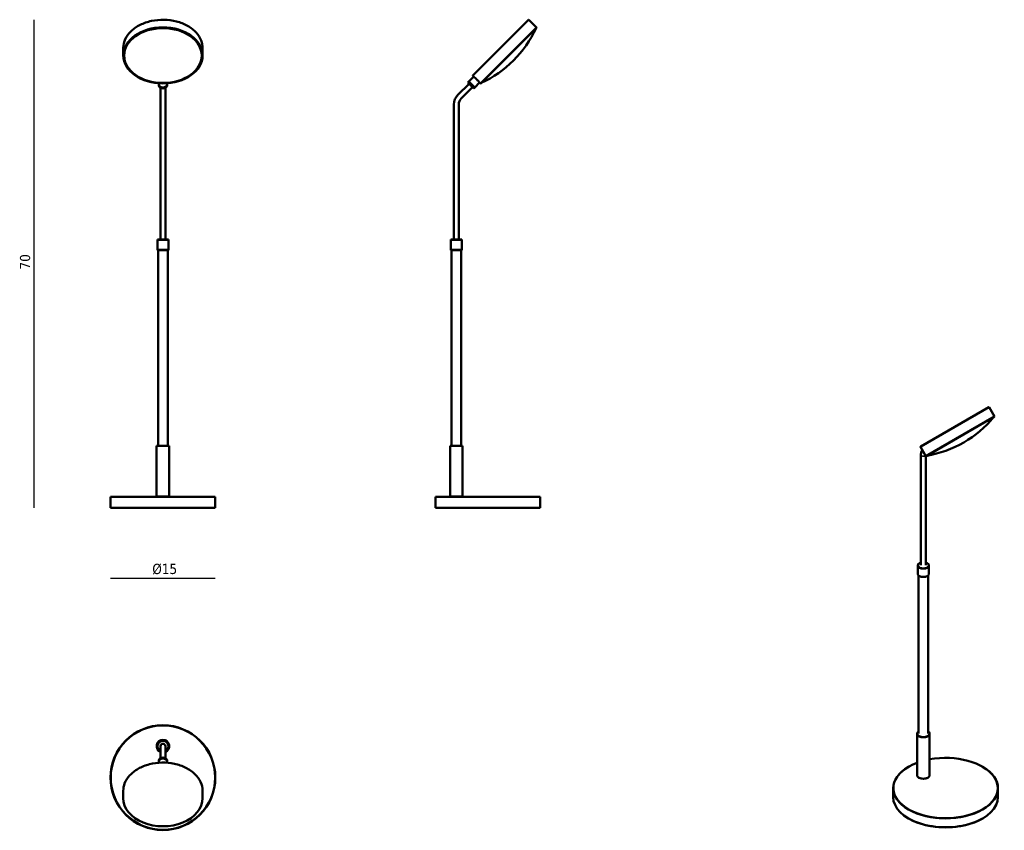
# Model space of a CAD drawing. Header units: millimetres. Extents: x 520 to 1930, y 334 to 1494.
import ezdxf

# ---------------------------------------------------------------- set-up
doc = ezdxf.new("R2010")
doc.units = ezdxf.units.MM
doc.header["$LTSCALE"] = 5.882353
for name, color, linetype, lineweight in [('Quota (ISO)', 7, 'Continuous', 25), ('Visibile (ISO)', 7, 'Continuous', 50), ('Visibile sottile (ISO)', 7, 'Continuous', 35)]:
    doc.layers.add(name, color=color, linetype=linetype, lineweight=lineweight)
doc.styles.add('Testo nota (ISO)', font='tahoma.ttf')
doc.dimstyles.new('PENTA', dxfattribs={"dimscale": 5.882353, "dimtxt": 2.5, "dimasz": 2.5, "dimexe": 3.175, "dimexo": 0, "dimgap": 0.762, "dimtad": 1, "dimrnd": 1e-08, "dimtxsty": 'Testo nota (ISO)', "dimcen": 0.09, "dimdle": 10, "dimclrd": 256, "dimclre": 256, "dimclrt": 256, "dimazin": 2, "dimtfac": 0.8, "dimtmove": 0, "dimatfit": 3, "dimfxl": 1, "dimtolj": 1, "dimlwd": -1, "dimlwe": -1, "dimarcsym": 0})

# ---------------------------------------------------------------- blocks, each defined once
blk = doc.blocks.new('*D3')
at = {"layer": 'Defpoints', "color": 0, "transparency": 16777216}
for p in [(725.3, 1494.1), (540.3, 795.7), (650.3, 795.7)]:
    blk.add_point(p, dxfattribs=at)
at = {"layer": 'Quota (ISO)', "transparency": 16777216}
blk.add_line((540.3, 1494.1), (540.3, 795.7), dxfattribs=at)
at = {"layer": 'Quota (ISO)', "transparency": 16777216, "insert": (520.6, 1131.1), "char_height": 14.706, "attachment_point": 1, "rotation": 90, "style": 'Testo nota (ISO)'}
blk.add_mtext('\\A1; \\fTahoma|b0|i0;\\H14.6471;70', dxfattribs=at)
blk = doc.blocks.new('_None')
blk = doc.blocks.new('*D5')
at = {"layer": 'Defpoints', "color": 0, "transparency": 16777216}
for p in [(650.3, 795.7), (800.3, 795.7), (650.3, 694.2)]:
    blk.add_point(p, dxfattribs=at)
at = {"layer": 'Quota (ISO)', "transparency": 16777216}
blk.add_line((800.3, 694.2), (650.3, 694.2), dxfattribs=at)
at = {"layer": 'Quota (ISO)', "transparency": 16777216, "insert": (704.6, 715.4), "char_height": 14.706, "attachment_point": 1, "style": 'Testo nota (ISO)'}
blk.add_mtext('\\A1; \\fTahoma|b0|i0;\\H14.6471;Ø15', dxfattribs=at)

msp = doc.modelspace()

# ---------------------------------------------------------------- linework, layer by layer
at = {"layer": 'Visibile (ISO)'}
for p, q in [((1169.039, 1414.371), (1248.588, 1493.92)), ((1179.787, 1402.916), (1260.043, 1483.172)), ((1260.043, 1482.748), (1180.211, 1402.916)), ((1249.295, 1493.92), (1260.043, 1483.172)), ((1260.043, 1482.748), (1260.043, 1483.172)), ((668.582, 1453.792), (668.582, 1443.044)), ((782.082, 1453.792), (782.082, 1443.044)), ((1163.205, 1405.709), (1170.099, 1412.603)), ((1169.039, 1413.664), (1170.099, 1412.603)), ((719.332, 1401.466), (719.332, 1403.141)), ((719.332, 1400.052), (719.332, 1401.466)), ((721.832, 1383.93), (721.832, 1396.606)), ((728.832, 1383.93), (728.832, 1396.606)), ((731.332, 1401.466), (731.332, 1403.141)), ((731.332, 1400.052), (731.332, 1401.466)), ((1147.437, 1386.405), (1163.559, 1402.527)), ((1152.386, 1381.455), (1168.508, 1397.577)), ((1161.791, 1404.295), (1163.205, 1405.709)), ((1170.276, 1395.809), (1161.791, 1404.295)), ((1171.69, 1397.224), (1163.205, 1405.709)), ((1171.69, 1397.224), (1163.205, 1405.709)), ((1170.276, 1395.809), (1171.69, 1397.224)), ((1171.69, 1397.224), (1178.585, 1404.118)), ((1178.585, 1404.118), (1179.787, 1402.916)), ((1180.211, 1402.916), (1179.787, 1402.916)), ((721.832, 1383.93), (721.832, 1372.97)), ((728.832, 1372.97), (728.832, 1383.93)), ((721.832, 1179.47), (721.832, 1372.97)), ((728.832, 1179.47), (728.832, 1372.97)), ((1141.872, 1179.47), (1141.872, 1372.97)), ((1148.872, 1179.47), (1148.872, 1372.97)), ((717.532, 1179.47), (717.332, 1179.27)), ((733.332, 1179.27), (717.332, 1179.27)), ((717.332, 1179.27), (717.332, 1164.67)), ((717.532, 1179.47), (733.132, 1179.47)), ((733.132, 1179.47), (733.332, 1179.27)), ((733.332, 1179.27), (733.332, 1164.67)), ((1137.572, 1179.47), (1137.372, 1179.27)), ((1153.372, 1179.27), (1137.372, 1179.27)), ((1137.372, 1179.27), (1137.372, 1164.67)), ((1137.572, 1179.47), (1153.172, 1179.47)), ((1153.172, 1179.47), (1153.372, 1179.27)), ((1153.372, 1179.27), (1153.372, 1164.67)), ((717.332, 1164.67), (733.332, 1164.67)), ((717.532, 1164.47), (717.332, 1164.67)), ((733.132, 1164.47), (717.532, 1164.47)), ((718.332, 884.47), (718.332, 1164.47)), ((732.332, 884.47), (732.332, 1164.47)), ((733.132, 1164.47), (733.332, 1164.67)), ((1137.372, 1164.67), (1153.372, 1164.67)), ((1137.572, 1164.47), (1137.372, 1164.67)), ((1153.172, 1164.47), (1137.572, 1164.47)), ((1138.372, 884.47), (1138.372, 1164.47)), ((1152.372, 884.47), (1152.372, 1164.47)), ((1153.172, 1164.47), (1153.372, 1164.67)), ((1810.02, 883.52), (1907.448, 939.77)), ((1908.131, 939.587), (1915.731, 926.423)), ((1817.437, 869.673), (1915.731, 926.423)), ((1915.621, 926.013), (1817.847, 869.563)), ((1915.621, 926.013), (1915.731, 926.423)), ((716.532, 884.47), (716.332, 884.27)), ((734.332, 884.27), (716.332, 884.27)), ((716.332, 811.67), (716.332, 884.27)), ((716.532, 884.47), (734.132, 884.47)), ((734.132, 884.47), (734.332, 884.27)), ((734.332, 811.67), (734.332, 884.27)), ((1136.572, 884.47), (1136.372, 884.27)), ((1154.372, 884.27), (1136.372, 884.27)), ((1136.372, 811.67), (1136.372, 884.27)), ((1136.572, 884.47), (1154.172, 884.47)), ((1154.172, 884.47), (1154.372, 884.27)), ((1154.372, 811.67), (1154.372, 884.27)), ((1809.837, 882.837), (1817.437, 869.673)), ((1810.374, 713.273), (1810.374, 871.265)), ((1817.374, 713.273), (1817.374, 869.783)), ((1817.847, 869.563), (1817.437, 869.673)), ((650.532, 811.47), (650.332, 811.27)), ((800.332, 811.27), (650.332, 811.27)), ((650.332, 795.67), (650.332, 811.27)), ((650.532, 811.47), (800.132, 811.47)), ((716.332, 811.67), (734.332, 811.67)), ((716.532, 811.47), (716.332, 811.67)), ((734.132, 811.47), (734.332, 811.67)), ((800.132, 811.47), (800.332, 811.27)), ((800.332, 795.67), (800.332, 811.27)), ((1115.572, 811.47), (1115.372, 811.27)), ((1265.372, 811.27), (1115.372, 811.27)), ((1115.372, 795.67), (1115.372, 811.27)), ((1115.572, 811.47), (1265.172, 811.47)), ((1136.372, 811.67), (1154.372, 811.67)), ((1136.572, 811.47), (1136.372, 811.67)), ((1154.172, 811.47), (1154.372, 811.67)), ((1265.172, 811.47), (1265.372, 811.27)), ((1265.372, 795.67), (1265.372, 811.27)), ((650.332, 795.67), (800.332, 795.67)), ((650.532, 795.47), (650.332, 795.67)), ((800.132, 795.47), (650.532, 795.47)), ((800.132, 795.47), (800.332, 795.67)), ((1115.372, 795.67), (1265.372, 795.67)), ((1115.572, 795.47), (1115.372, 795.67)), ((1265.172, 795.47), (1115.572, 795.47)), ((1265.172, 795.47), (1265.372, 795.67)), ((1805.874, 713.11), (1805.874, 701.189)), ((1808.359, 716.457), (1808.217, 716.376)), ((1819.39, 716.457), (1819.531, 716.376)), ((1821.874, 713.11), (1821.874, 701.189)), ((1806.874, 472.406), (1806.874, 698.953)), ((1808.359, 697.841), (1808.217, 697.923)), ((1819.39, 697.841), (1819.531, 697.923)), ((1820.874, 472.406), (1820.874, 698.953)), ((1804.874, 412.965), (1804.874, 472.243)), ((1822.874, 412.965), (1822.874, 472.243)), ((721.832, 454.362), (721.832, 449.822)), ((728.832, 449.822), (728.832, 454.362)), ((721.832, 449.822), (721.832, 437.146)), ((728.832, 449.822), (728.832, 437.146)), ((719.332, 433.7), (719.332, 432.286)), ((719.332, 432.286), (719.332, 430.616)), ((731.332, 433.7), (731.332, 432.286)), ((731.332, 432.286), (731.332, 430.616)), ((1792.802, 424.968), (1792.661, 424.886)), ((1898.586, 424.968), (1898.727, 424.886)), ((1807.652, 409.21), (1807.51, 409.291)), ((1820.097, 409.21), (1820.238, 409.291)), ((668.582, 390.566), (668.582, 379.818)), ((782.082, 390.566), (782.082, 379.818)), ((1770.694, 381.53), (1770.694, 394.268)), ((1920.694, 381.53), (1920.694, 394.268)), ((1792.802, 350.83), (1792.661, 350.912)), ((1898.586, 350.83), (1898.727, 350.912))]:
    msp.add_line(p, q, dxfattribs=at)
for radius in [75, 74.8]:
    msp.add_circle((725.332, 409.362), radius, dxfattribs=at)
for centre, radius, start, end in [((1248.942, 1493.567), 0.5, 45, 135), ((1114.759, 1548.2), 159.012, 294.572054, 335.427946), ((1169.392, 1414.017), 0.5, 135, 225), ((1160.872, 1372.97), 19, 135, 180), ((1160.872, 1372.97), 12, 135, 180), ((1907.698, 939.337), 0.5, 30, 120), ((1792.228, 1026.837), 159.012, 279.572054, 320.427946), ((1810.27, 883.087), 0.5, 120, 210), ((725.332, 454.362), 9, 292.88538, 247.11462), ((725.332, 454.362), 8.8, 293.436176, 246.563824), ((725.332, 454.362), 8, 295.94448, 244.05552), ((725.332, 454.362), 7.8, 296.661459, 243.338541), ((725.332, 454.362), 3.5, 0, 180)]:
    msp.add_arc(centre, radius, start, end, dxfattribs=at)
for centre, major_axis in [((725.332, 1443.044), (56.75, 0)), ((725.332, 1442.832), (-56.45, 0)), ((725.332, 1442.832), (55.5, 0))]:
    msp.add_ellipse(centre, major_axis=major_axis, ratio=0.70710678, dxfattribs=at)
for centre, major_axis, ratio, start_param, end_param in [((725.332, 1401.466), (-6, 0), 0.70710678, 0, 3.14159265), ((725.332, 1401.466), (-6, 0), 0.70710678, 0, 3.14159265), ((725.332, 1400.052), (-6, 0), 0.70710678, 0, 3.14159265), ((1813.874, 713.11), (-8, 0), 0.57735027, 5.49778714, 10.21017612), ((1813.874, 713.273), (7.8, 0), 0.57735027, 2.03612656, 7.3886514), ((1813.874, 701.189), (8, 0), 0.57735027, 3.14159265, 6.28318531), ((1813.874, 701.025), (7.8, 0), 0.57735027, 3.92699082, 5.49778714), ((1813.874, 472.243), (-9, 0), 0.57735027, 5.60351149, 10.10445178), ((1813.874, 472.406), (8.8, 0), 0.57735027, 2.4905536, 6.93422436), ((725.332, 433.7), (6, 0), 0.70710678, 0, 3.14159265), ((1845.694, 394.431), (74.8, 0), 0.57735027, 2.14804361, 8.16400156), ((725.332, 432.286), (6, 0), 0.70710678, 0, 3.14159265), ((725.332, 432.286), (6, 0), 0.70710678, 0, 3.14159265), ((1845.694, 394.268), (-75, 0), 0.57735027, 5.49778714, 10.21017612), ((1813.874, 412.965), (9, 0), 0.57735027, 3.14159265, 6.28318531), ((1813.874, 412.802), (8.8, 0), 0.57735027, 3.92699082, 5.49778714), ((1845.694, 381.53), (75, 0), 0.57735027, 3.14159265, 6.28318531), ((725.332, 379.818), (56.75, 0), 0.70710678, 3.14159265, 6.28318531), ((1845.694, 381.367), (74.8, 0), 0.57735027, 3.92699082, 5.49778714)]:
    msp.add_ellipse(centre, major_axis=major_axis, ratio=ratio, start_param=start_param, end_param=end_param, dxfattribs=at)
for points, knots in [([(668.582, 1453.792), (668.582, 1458.073), (669.551, 1462.352), (673.327, 1470.485), (676.14, 1474.336), (683.336, 1481.229), (687.725, 1484.266), (697.63, 1489.21), (703.148, 1491.114), (714.747, 1493.594), (720.827, 1494.169), (732.936, 1493.935), (738.963, 1493.125), (750.355, 1490.199), (755.719, 1488.083), (765.239, 1482.756), (769.395, 1479.546), (776.066, 1472.353), (778.584, 1468.374), (781.431, 1460.817), (782.082, 1457.305), (782.082, 1453.792)], [1.57079633, 1.57079633, 1.57079633, 1.57079633, 1.88801388, 1.88801388, 2.20662877, 2.20662877, 2.52699938, 2.52699938, 2.84796073, 2.84796073, 3.16897674, 3.16897674, 3.48997786, 3.48997786, 3.81099641, 3.81099641, 4.13191525, 4.13191525, 4.45207001, 4.45207001, 4.71238898, 4.71238898, 4.71238898, 4.71238898]), ([(1170.099, 1412.603), (1170.099, 1412.603), (1170.218, 1412.508), (1170.693, 1412.117), (1171.05, 1411.821), (1171.859, 1411.125), (1172.366, 1410.678), (1173.454, 1409.675), (1174.034, 1409.119), (1174.567, 1408.585)], [-0.90477413, -0.90477413, -0.904774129, -0.904774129, -0.678581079, -0.678581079, -0.452388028, -0.452388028, -0.226194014, -0.226194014, 0, 0, 0, 0]), ([(1174.567, 1408.585), (1175.1, 1408.052), (1175.657, 1407.472), (1176.659, 1406.384), (1177.106, 1405.877), (1177.802, 1405.068), (1178.099, 1404.712), (1178.49, 1404.236), (1178.585, 1404.118), (1178.585, 1404.118)], [-3.619096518, -3.619096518, -3.619096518, -3.619096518, -3.392902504, -3.392902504, -3.16670849, -3.16670849, -2.94051544, -2.94051544, -2.714322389, -2.714322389, -2.714322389, -2.714322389]), ([(1810.374, 871.265), (1810.374, 872.086), (1810.43, 872.894), (1810.665, 874.471), (1810.844, 875.24), (1811.342, 876.722), (1811.661, 877.435), (1812.142, 878.248), (1812.231, 878.39), (1812.324, 878.53)], [4.71238898, 4.71238898, 4.71238898, 4.71238898, 4.869468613, 4.869468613, 5.026548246, 5.026548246, 5.183627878, 5.183627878, 5.217452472, 5.217452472, 5.217452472, 5.217452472]), ([(782.082, 390.566), (782.082, 394.847), (781.113, 399.126), (777.336, 407.259), (774.523, 411.11), (767.327, 418.004), (762.938, 421.041), (753.033, 425.984), (747.516, 427.888), (735.917, 430.368), (729.836, 430.943), (717.727, 430.709), (711.701, 429.899), (700.308, 426.973), (694.944, 424.858), (685.424, 419.531), (681.268, 416.32), (674.597, 409.128), (672.079, 405.148), (669.232, 397.591), (668.582, 394.079), (668.582, 390.566)], [4.71238898, 4.71238898, 4.71238898, 4.71238898, 5.02960653, 5.02960653, 5.34822143, 5.34822143, 5.66859203, 5.66859203, 5.98955339, 5.98955339, 6.31056939, 6.31056939, 6.63157051, 6.63157051, 6.95258906, 6.95258906, 7.27350791, 7.27350791, 7.59366266, 7.59366266, 7.85398163, 7.85398163, 7.85398163, 7.85398163])]:
    msp.add_open_spline(points, degree=3, knots=knots, dxfattribs=at)
at = {"layer": 'Visibile sottile (ISO)'}
msp.add_line((1908.131, 939.587), (1809.837, 882.837), dxfattribs=at)
msp.add_ellipse((1813.874, 871.265), major_axis=(-3.5, 0), ratio=0.57735027, start_param=0, end_param=2.69162224, dxfattribs=at)

# ---------------------------------------------------------------- dimensions: what is measured, and where the dimension line sits
at = {"layer": 'Quota (ISO)'}
for base, p1, angle, text, override, picture, middle in [((540.281, 795.67), (725.332, 1494.067), 90, ' \\fTahoma|b0|i0;\\H14.6471;70', {"dimgap": 0.762, "dimdec": 0, "dimblk1": 'None', "dimblk2": 'None', "dimsah": 1, "dimdle": 0, "dimse1": 1, "dimse2": 1, "dimtol": 0, "dimlim": 0, "dimtp": 0, "dimtm": 0, "dimtdec": 2, "dimtofl": 0, "dimatfit": 1}, '*D3', (540.281, 1144.868)), ((650.332, 694.194), (800.332, 795.67), 180, ' \\fTahoma|b0|i0;\\H14.6471;Ø15', {"dimgap": 0.762, "dimdec": 2, "dimblk1": 'None', "dimblk2": 'None', "dimsah": 1, "dimdle": 0, "dimse1": 1, "dimse2": 1, "dimtol": 0, "dimlim": 0, "dimtp": 0, "dimtm": 0, "dimtdec": 2, "dimtofl": 0, "dimatfit": 1}, '*D5', (725.332, 694.194))]:
    dim = msp.add_linear_dim(base=base, p1=p1, p2=(650.332, 795.67), angle=angle, text=text, dimstyle='PENTA', override=override, dxfattribs=at)
    dim.commit()
    dim.dimension.update_dxf_attribs({"geometry": picture, "text_midpoint": middle, "dimtype": 160})

doc.saveas('drawing.dxf')
